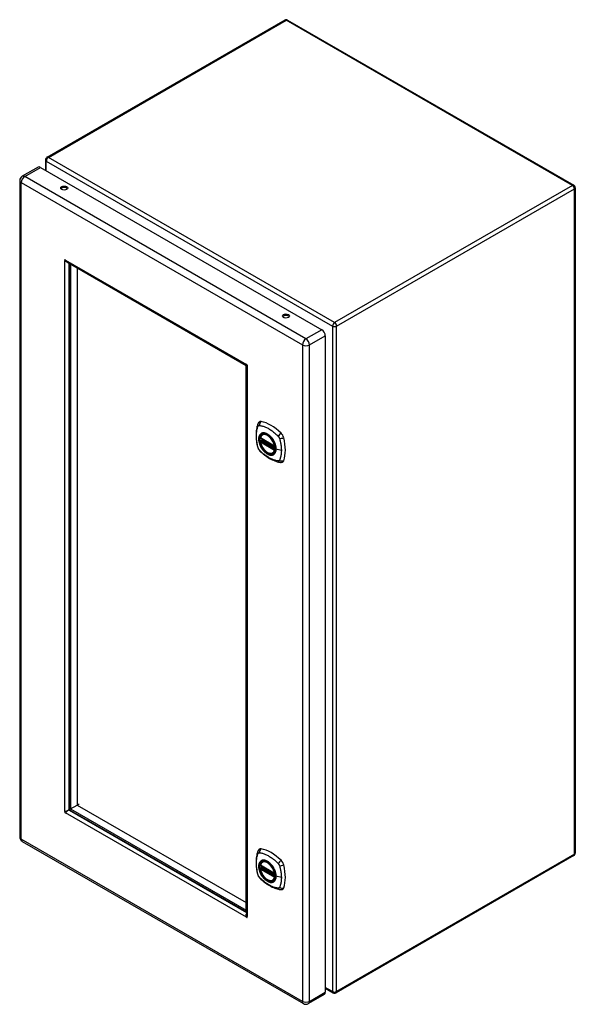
# Model space of a CAD drawing. Header units: inches. Extents: x 82.3 to 98.5, y 24.4 to 53.2.
import ezdxf

# ---------------------------------------------------------------- set-up
doc = ezdxf.new("R2010")
doc.units = ezdxf.units.IN
doc.header["$MEASUREMENT"] = 0
doc.layers.add('Visible Edges(ANSI)', color=7, linetype='Continuous', lineweight=25)
doc.layers.add('Visible Tangent Edges(ANSI)', color=7, linetype='Continuous', lineweight=25)

msp = doc.modelspace()

# ---------------------------------------------------------------- linework, layer by layer
at = {"layer": 'Visible Edges(ANSI)'}
for p, q in [((90.033, 53.203), (83.081, 49.189)), ((90.117, 53.203), (98.483, 48.373)), ((83.039, 49.117), (83.039, 48.812)), ((82.82, 48.903), (82.358, 48.636)), ((82.893, 48.896), (91.114, 44.149)), ((82.285, 48.509), (82.285, 29.313)), ((98.525, 48.3), (98.525, 28.841)), ((83.601, 46.168), (83.625, 46.183)), ((83.665, 46.131), (88.905, 43.106)), ((83.73, 46.093), (83.73, 30.152)), ((83.772, 46.062), (83.772, 30.135)), ((88.904, 43.099), (83.772, 46.062)), ((83.967, 45.95), (83.967, 30.247)), ((91.217, 43.971), (91.217, 24.774)), ((88.904, 27.172), (88.904, 43.099)), ((88.91, 43.098), (88.91, 27.045)), ((88.925, 43.125), (88.925, 43.123)), ((88.934, 43.107), (88.937, 43.106)), ((89.323, 40.979), (89.737, 40.74)), ((89.323, 40.883), (89.337, 40.891)), ((89.342, 40.903), (89.342, 40.905)), ((89.348, 40.917), (89.389, 40.941)), ((89.379, 41.083), (89.39, 41.089)), ((89.692, 40.541), (89.703, 40.547)), ((83.772, 30.135), (83.967, 30.247)), ((83.967, 30.247), (84.023, 30.279)), ((83.967, 30.247), (88.904, 27.397)), ((83.72, 30.115), (83.732, 30.137)), ((83.754, 30.099), (83.729, 30.099)), ((83.766, 30.09), (88.91, 27.12)), ((83.772, 30.135), (88.904, 27.172)), ((82.358, 29.186), (90.578, 24.44)), ((89.379, 28.588), (89.39, 28.594)), ((98.483, 28.769), (91.531, 24.755)), ((89.323, 28.484), (89.737, 28.245)), ((89.323, 28.388), (89.337, 28.396)), ((89.342, 28.408), (89.342, 28.411)), ((89.348, 28.422), (89.389, 28.446)), ((89.692, 28.046), (89.703, 28.052)), ((88.934, 26.985), (88.91, 26.971)), ((91.217, 24.888), (91.447, 24.755)), ((91.187, 24.707), (90.724, 24.44))]:
    msp.add_line(p, q, dxfattribs=at)
at = {"layer": 'Visible Edges(ANSI)', "flags": 128}
for points in [[(83.606, 46.163), (83.606, 46.163), (83.605, 46.163), (83.605, 46.163), (83.605, 46.163), (83.605, 46.164), (83.605, 46.164), (83.604, 46.164), (83.604, 46.164), (83.604, 46.165), (83.604, 46.165), (83.603, 46.165), (83.603, 46.166), (83.603, 46.166), (83.602, 46.166), (83.602, 46.167), (83.602, 46.167), (83.602, 46.167), (83.602, 46.167), (83.601, 46.168), (83.601, 46.168), (83.601, 46.168), (83.601, 46.168), (83.601, 46.168), (83.601, 46.168)], [(83.681, 46.122), (83.678, 46.123), (83.674, 46.124), (83.671, 46.125), (83.668, 46.126), (83.664, 46.127), (83.661, 46.128), (83.658, 46.13), (83.654, 46.131), (83.651, 46.132), (83.648, 46.134), (83.644, 46.135), (83.641, 46.137), (83.638, 46.139), (83.635, 46.141), (83.632, 46.143), (83.628, 46.145), (83.625, 46.147), (83.622, 46.149), (83.619, 46.151), (83.616, 46.153), (83.614, 46.155), (83.611, 46.158), (83.608, 46.16), (83.606, 46.163)], [(83.625, 46.183), (83.625, 46.182), (83.625, 46.182), (83.626, 46.182), (83.626, 46.182), (83.626, 46.182), (83.626, 46.181), (83.626, 46.181), (83.626, 46.181), (83.626, 46.18), (83.626, 46.18), (83.627, 46.18), (83.627, 46.179), (83.627, 46.179), (83.627, 46.178), (83.627, 46.178), (83.627, 46.178), (83.627, 46.177), (83.628, 46.177), (83.628, 46.177), (83.628, 46.177), (83.628, 46.176), (83.628, 46.176), (83.628, 46.176), (83.628, 46.176)], [(83.628, 46.176), (83.629, 46.173), (83.63, 46.171), (83.631, 46.169), (83.632, 46.166), (83.634, 46.164), (83.635, 46.162), (83.636, 46.16), (83.637, 46.158), (83.639, 46.156), (83.64, 46.154), (83.642, 46.152), (83.643, 46.15), (83.645, 46.148), (83.646, 46.146), (83.648, 46.144), (83.65, 46.143), (83.652, 46.141), (83.653, 46.139), (83.655, 46.138), (83.657, 46.137), (83.659, 46.135), (83.661, 46.134), (83.663, 46.133), (83.665, 46.131)], [(88.925, 43.123), (88.923, 43.12), (88.921, 43.117), (88.92, 43.114), (88.918, 43.112), (88.916, 43.11), (88.914, 43.109), (88.912, 43.108), (88.911, 43.107), (88.909, 43.106), (88.908, 43.105), (88.907, 43.105), (88.906, 43.106), (88.905, 43.106), (88.904, 43.107), (88.904, 43.108), (88.903, 43.109), (88.903, 43.111), (88.903, 43.112), (88.903, 43.114), (88.904, 43.117), (88.904, 43.119), (88.905, 43.122), (88.906, 43.125), (88.907, 43.128)], [(88.907, 43.128), (88.908, 43.128), (88.908, 43.128), (88.908, 43.128), (88.908, 43.128), (88.908, 43.128), (88.908, 43.129), (88.908, 43.129), (88.908, 43.129), (88.908, 43.129), (88.908, 43.129), (88.908, 43.13), (88.909, 43.13), (88.909, 43.13), (88.909, 43.13), (88.909, 43.13), (88.909, 43.131), (88.909, 43.131), (88.909, 43.131), (88.91, 43.131), (88.91, 43.131), (88.91, 43.131), (88.91, 43.131), (88.91, 43.131), (88.91, 43.131)], [(88.93, 43.089), (88.927, 43.089), (88.924, 43.09), (88.921, 43.09), (88.919, 43.091), (88.916, 43.092), (88.915, 43.092), (88.913, 43.093), (88.912, 43.094), (88.911, 43.095), (88.91, 43.096), (88.91, 43.097), (88.91, 43.098), (88.91, 43.099), (88.911, 43.1), (88.912, 43.101), (88.913, 43.102), (88.915, 43.103), (88.917, 43.104), (88.919, 43.105), (88.922, 43.105), (88.925, 43.106), (88.928, 43.106), (88.931, 43.107), (88.934, 43.107)], [(88.934, 43.089), (88.934, 43.089), (88.934, 43.089), (88.934, 43.089), (88.934, 43.089), (88.934, 43.089), (88.934, 43.089), (88.933, 43.089), (88.933, 43.089), (88.933, 43.089), (88.933, 43.089), (88.933, 43.089), (88.932, 43.089), (88.932, 43.089), (88.932, 43.089), (88.932, 43.089), (88.931, 43.089), (88.931, 43.089), (88.931, 43.089), (88.931, 43.089), (88.931, 43.089), (88.93, 43.089), (88.93, 43.089), (88.93, 43.089), (88.93, 43.089)], [(89.246, 41.392), (89.238, 41.371), (89.231, 41.351), (89.226, 41.332), (89.221, 41.314), (89.217, 41.295), (89.213, 41.276), (89.205, 41.236), (89.2, 41.195), (89.196, 41.154), (89.193, 41.111), (89.193, 41.068), (89.193, 41.025), (89.196, 40.981), (89.2, 40.936), (89.205, 40.892), (89.212, 40.846), (89.22, 40.801), (89.23, 40.755), (89.236, 40.732), (89.239, 40.72), (89.242, 40.706)], [(89.284, 41.448), (89.27, 41.435), (89.26, 41.421), (89.252, 41.406), (89.246, 41.392)], [(89.317, 40.992), (89.321, 41.007), (89.327, 41.021), (89.333, 41.034), (89.34, 41.046), (89.348, 41.057), (89.358, 41.067), (89.368, 41.075), (89.379, 41.083)], [(89.337, 40.891), (89.339, 40.893), (89.341, 40.896), (89.342, 40.9), (89.342, 40.903)], [(89.632, 41.003), (89.651, 40.98), (89.668, 40.957), (89.685, 40.932), (89.701, 40.907), (89.715, 40.881), (89.728, 40.854), (89.739, 40.827), (89.749, 40.799)], [(89.242, 40.706), (89.247, 40.693), (89.252, 40.68), (89.258, 40.667), (89.264, 40.655), (89.272, 40.643), (89.28, 40.632), (89.288, 40.621), (89.298, 40.61)], [(89.298, 40.61), (89.308, 40.6), (89.317, 40.591), (89.335, 40.574), (89.369, 40.544), (89.404, 40.514), (89.44, 40.485), (89.476, 40.458), (89.512, 40.433), (89.549, 40.409), (89.587, 40.386), (89.624, 40.365), (89.662, 40.346), (89.7, 40.329), (89.738, 40.314), (89.776, 40.3), (89.815, 40.288), (89.853, 40.278), (89.872, 40.274), (89.882, 40.272), (89.893, 40.27)], [(89.692, 40.541), (89.681, 40.535), (89.668, 40.53), (89.656, 40.527), (89.643, 40.525), (89.629, 40.525), (89.615, 40.526), (89.601, 40.528), (89.586, 40.531), (89.572, 40.536), (89.557, 40.542), (89.542, 40.549), (89.528, 40.557), (89.513, 40.566), (89.499, 40.576), (89.484, 40.587), (89.47, 40.599), (89.456, 40.612), (89.443, 40.626), (89.43, 40.641), (89.417, 40.656), (89.405, 40.672), (89.393, 40.689), (89.382, 40.706), (89.372, 40.724), (89.362, 40.741), (89.353, 40.76), (89.345, 40.778), (89.338, 40.797), (89.331, 40.815), (89.326, 40.834), (89.321, 40.853), (89.317, 40.871)], [(89.893, 40.27), (89.909, 40.268), (89.925, 40.268), (89.943, 40.27), (89.961, 40.275)], [(83.601, 30.064), (83.601, 30.064), (83.601, 30.064), (83.601, 30.064), (83.601, 30.064), (83.601, 30.064), (83.602, 30.064), (83.602, 30.064), (83.602, 30.064), (83.602, 30.064), (83.602, 30.064), (83.603, 30.064), (83.603, 30.064), (83.603, 30.065), (83.604, 30.065), (83.604, 30.065), (83.604, 30.065), (83.604, 30.065), (83.605, 30.065), (83.605, 30.065), (83.605, 30.065), (83.605, 30.065), (83.605, 30.065), (83.606, 30.065), (83.606, 30.065)], [(83.606, 30.065), (83.61, 30.065), (83.614, 30.065), (83.618, 30.065), (83.623, 30.066), (83.628, 30.067), (83.633, 30.068), (83.638, 30.069), (83.643, 30.07), (83.648, 30.071), (83.653, 30.073), (83.658, 30.075), (83.663, 30.077), (83.669, 30.079), (83.674, 30.081), (83.679, 30.084), (83.684, 30.087), (83.689, 30.09), (83.694, 30.093), (83.699, 30.096), (83.703, 30.1), (83.708, 30.103), (83.712, 30.107), (83.716, 30.111), (83.72, 30.115)], [(83.628, 30.026), (83.628, 30.026), (83.628, 30.025), (83.628, 30.025), (83.628, 30.025), (83.628, 30.025), (83.628, 30.025), (83.627, 30.025), (83.627, 30.024), (83.627, 30.024), (83.627, 30.024), (83.627, 30.024), (83.627, 30.023), (83.627, 30.023), (83.626, 30.023), (83.626, 30.023), (83.626, 30.023), (83.626, 30.022), (83.626, 30.022), (83.626, 30.022), (83.626, 30.022), (83.626, 30.022), (83.625, 30.022), (83.625, 30.022), (83.625, 30.022)], [(83.729, 30.099), (83.723, 30.098), (83.718, 30.096), (83.713, 30.095), (83.707, 30.093), (83.702, 30.09), (83.697, 30.088), (83.692, 30.085), (83.687, 30.082), (83.682, 30.079), (83.677, 30.076), (83.672, 30.073), (83.668, 30.07), (83.663, 30.066), (83.659, 30.062), (83.655, 30.059), (83.651, 30.055), (83.648, 30.051), (83.644, 30.048), (83.641, 30.044), (83.638, 30.04), (83.635, 30.036), (83.633, 30.033), (83.63, 30.029), (83.628, 30.026)], [(89.246, 28.897), (89.238, 28.876), (89.231, 28.856), (89.226, 28.838), (89.221, 28.819), (89.217, 28.8), (89.213, 28.781), (89.205, 28.741), (89.2, 28.7), (89.196, 28.659), (89.193, 28.617), (89.193, 28.574), (89.193, 28.53), (89.196, 28.486), (89.2, 28.442), (89.205, 28.397), (89.212, 28.351), (89.22, 28.306), (89.23, 28.26), (89.236, 28.237), (89.239, 28.225), (89.242, 28.212)], [(89.284, 28.953), (89.27, 28.94), (89.26, 28.926), (89.252, 28.911), (89.246, 28.897)], [(89.317, 28.497), (89.321, 28.512), (89.327, 28.526), (89.333, 28.539), (89.34, 28.551), (89.348, 28.562), (89.358, 28.572), (89.368, 28.58), (89.379, 28.588)], [(89.632, 28.508), (89.651, 28.485), (89.668, 28.462), (89.685, 28.437), (89.701, 28.412), (89.715, 28.386), (89.728, 28.359), (89.739, 28.332), (89.749, 28.304)], [(89.692, 28.046), (89.681, 28.04), (89.668, 28.035), (89.656, 28.032), (89.643, 28.03), (89.629, 28.03), (89.615, 28.031), (89.601, 28.033), (89.586, 28.036), (89.572, 28.041), (89.557, 28.047), (89.542, 28.054), (89.528, 28.062), (89.513, 28.071), (89.499, 28.081), (89.484, 28.092), (89.47, 28.104), (89.456, 28.117), (89.443, 28.131), (89.43, 28.146), (89.417, 28.161), (89.405, 28.177), (89.393, 28.194), (89.382, 28.211), (89.372, 28.229), (89.362, 28.247), (89.353, 28.265), (89.345, 28.283), (89.338, 28.302), (89.331, 28.321), (89.326, 28.339), (89.321, 28.358), (89.317, 28.376)], [(89.337, 28.396), (89.339, 28.398), (89.341, 28.402), (89.342, 28.405), (89.342, 28.408)], [(89.242, 28.212), (89.247, 28.198), (89.252, 28.185), (89.258, 28.172), (89.264, 28.16), (89.272, 28.148), (89.28, 28.137), (89.288, 28.126), (89.298, 28.115)], [(89.298, 28.115), (89.308, 28.105), (89.317, 28.096), (89.335, 28.08), (89.369, 28.049), (89.404, 28.019), (89.44, 27.991), (89.476, 27.963), (89.512, 27.938), (89.549, 27.914), (89.587, 27.891), (89.624, 27.871), (89.662, 27.851), (89.7, 27.834), (89.738, 27.819), (89.776, 27.805), (89.815, 27.793), (89.853, 27.783), (89.872, 27.779), (89.882, 27.777), (89.893, 27.775)], [(89.893, 27.775), (89.909, 27.774), (89.925, 27.774), (89.943, 27.776), (89.961, 27.78)], [(88.907, 26.978), (88.907, 26.981), (88.906, 26.985), (88.905, 26.988), (88.905, 26.992), (88.904, 26.995), (88.904, 26.999), (88.903, 27.003), (88.903, 27.006), (88.903, 27.01), (88.903, 27.014), (88.903, 27.017), (88.903, 27.021), (88.903, 27.025), (88.903, 27.028), (88.904, 27.032), (88.904, 27.036), (88.905, 27.039), (88.905, 27.043), (88.906, 27.046), (88.907, 27.05), (88.907, 27.053), (88.908, 27.057), (88.909, 27.06), (88.91, 27.063)], [(88.91, 26.971), (88.91, 26.971), (88.91, 26.971), (88.91, 26.971), (88.91, 26.971), (88.91, 26.972), (88.909, 26.972), (88.909, 26.972), (88.909, 26.972), (88.909, 26.973), (88.909, 26.973), (88.909, 26.973), (88.909, 26.974), (88.908, 26.974), (88.908, 26.975), (88.908, 26.975), (88.908, 26.975), (88.908, 26.976), (88.908, 26.976), (88.908, 26.976), (88.908, 26.977), (88.908, 26.977), (88.908, 26.977), (88.908, 26.977), (88.907, 26.978)], [(88.91, 27.045), (88.91, 27.042), (88.91, 27.04), (88.91, 27.038), (88.91, 27.035), (88.911, 27.033), (88.911, 27.03), (88.912, 27.028), (88.912, 27.026), (88.913, 27.023), (88.914, 27.021), (88.914, 27.019), (88.915, 27.017), (88.916, 27.014), (88.917, 27.012), (88.918, 27.01), (88.919, 27.008), (88.92, 27.005), (88.921, 27.003), (88.923, 27.001), (88.924, 26.999), (88.925, 26.997), (88.927, 26.995), (88.928, 26.993), (88.93, 26.991)], [(88.93, 26.991), (88.93, 26.99), (88.93, 26.99), (88.93, 26.99), (88.931, 26.99), (88.931, 26.99), (88.931, 26.989), (88.931, 26.989), (88.931, 26.989), (88.932, 26.989), (88.932, 26.988), (88.932, 26.988), (88.932, 26.988), (88.933, 26.987), (88.933, 26.987), (88.933, 26.987), (88.933, 26.986), (88.933, 26.986), (88.934, 26.986), (88.934, 26.986), (88.934, 26.985), (88.934, 26.985), (88.934, 26.985), (88.934, 26.985), (88.934, 26.985)]]:
    msp.add_lwpolyline(points, dxfattribs=at)
at = {"layer": 'Visible Edges(ANSI)'}
for centre, radius, start, end in [((90.075, 53.13), 0.084, 60, 120), ((83.123, 49.117), 0.084, 120, 180), ((82.431, 48.509), 0.146, 120, 180), ((98.441, 48.3), 0.084, 0, 60), ((89.329, 40.989), 0.0118, 166.5554, 240), ((89.354, 40.907), 0.0118, 120, 187.8283), ((89.329, 40.873), 0.0118, 120, 190.611), ((89.743, 40.75), 0.0118, 240, 282.6344), ((82.431, 29.313), 0.146, 180, 240), ((98.441, 28.841), 0.084, 300, 0), ((89.329, 28.494), 0.0118, 166.5554, 240), ((89.329, 28.378), 0.0118, 120, 190.611), ((89.354, 28.412), 0.0118, 120, 187.8283), ((89.743, 28.255), 0.0118, 240, 282.6344), ((91.489, 24.827), 0.084, 240, 300), ((90.651, 24.567), 0.146, 240, 300)]:
    msp.add_arc(centre, radius, start, end, dxfattribs=at)
for centre, major_axis, start_param, end_param in [((82.893, 48.776), (-0.073, 0.126), 5.497787, 6.283185), ((83.585, 48.249), (0.102, 0), 0.378178, 2.763414), ((83.615, 46.171), (-0.0125, 0.0217), 4.906679, 7.659691), ((90.068, 44.506), (0.102, 0), 0.378178, 2.763414), ((91.114, 44.03), (0.073, -0.126), 0.785398, 2.356194), ((88.92, 43.109), (-0.0125, 0.0217), 3.335883, 6.088895), ((89.382, 41.302), (-0.089, 0.153), 5.825423, 6.408181), ((89.633, 40.305), (-0.64, 1.108), 5.170151, 5.825423), ((89.529, 40.807), (0.157, -0.273), 2.363977, 7.060801), ((89.884, 41.013), (0.089, -0.153), 1.113034, 2.028558), ((89.146, 41.149), (-0.64, 1.108), 3.599355, 4.254627), ((89.884, 40.433), (0.089, -0.153), 6.158189, 6.740947), ((83.615, 30.044), (0.0125, -0.0217), 3.335883, 6.088895), ((83.653, 30.066), (0.0125, -0.0217), 4.282486, 5.142292), ((83.766, 30.131), (0.025, -0.0433), 3.926991, 5.497787), ((89.382, 28.808), (-0.089, 0.153), 5.825423, 6.408181), ((89.633, 27.811), (-0.64, 1.108), 5.170151, 5.825423), ((89.529, 28.313), (0.157, -0.273), 2.363977, 7.060801), ((89.884, 28.518), (0.089, -0.153), 1.113034, 2.028558), ((89.146, 28.654), (-0.64, 1.108), 3.599355, 4.254627), ((89.884, 27.939), (0.089, -0.153), 6.158189, 6.740947), ((88.92, 26.982), (0.0125, -0.0217), 4.906679, 7.659691), ((91.114, 24.834), (0.073, -0.126), 0, 0.785398)]:
    msp.add_ellipse(centre, major_axis=major_axis, ratio=0.57735, start_param=start_param, end_param=end_param, dxfattribs=at)
for centre, major_axis in [((83.585, 48.292), (0.102, 0)), ((90.068, 44.549), (0.102, 0)), ((89.525, 40.805), (-0.16, 0.277)), ((89.525, 28.311), (-0.16, 0.277))]:
    msp.add_ellipse(centre, major_axis=major_axis, ratio=0.57735, dxfattribs=at)
at = {"layer": 'Visible Tangent Edges(ANSI)'}
for p, q in [((83.123, 49.185), (90.075, 53.199)), ((98.441, 48.369), (90.075, 53.199)), ((83.063, 49.082), (91.43, 44.252)), ((83.063, 48.797), (83.063, 49.082)), ((91.489, 44.355), (83.123, 49.185)), ((82.431, 48.629), (82.893, 48.896)), ((82.327, 48.45), (90.548, 43.704)), ((82.327, 29.253), (82.327, 48.45)), ((90.651, 43.882), (82.431, 48.629)), ((98.441, 48.369), (91.489, 44.355)), ((91.549, 44.252), (98.501, 48.266)), ((98.501, 28.807), (98.501, 48.266)), ((83.601, 30.064), (83.601, 46.168)), ((83.627, 46.178), (83.606, 46.163)), ((83.625, 46.183), (88.91, 43.131)), ((83.72, 46.1), (83.72, 30.115)), ((90.013, 44.5), (89.983, 44.517)), ((91.114, 44.149), (90.651, 43.882)), ((91.43, 44.252), (91.43, 24.793)), ((91.549, 24.793), (91.549, 44.252)), ((90.755, 43.704), (91.217, 43.971)), ((90.548, 43.704), (90.548, 24.507)), ((90.755, 24.507), (90.755, 43.704)), ((88.913, 43.132), (88.907, 43.128)), ((88.936, 43.092), (88.93, 43.089)), ((88.934, 43.089), (88.934, 26.985)), ((89.734, 40.745), (89.32, 40.984)), ((89.329, 40.883), (89.34, 40.889)), ((89.34, 40.889), (89.75, 40.653)), ((89.751, 40.67), (89.348, 40.902)), ((89.354, 40.917), (89.392, 40.939)), ((89.751, 40.687), (89.354, 40.917)), ((89.32, 40.868), (89.734, 40.629)), ((89.743, 40.644), (89.329, 40.883)), ((89.75, 40.648), (89.743, 40.644)), ((89.933, 40.619), (89.776, 40.659)), ((88.91, 26.971), (83.625, 30.022)), ((83.729, 30.099), (88.91, 27.108)), ((83.732, 30.137), (83.732, 30.137)), ((90.548, 24.507), (82.327, 29.253)), ((98.501, 28.807), (91.549, 24.793)), ((89.734, 28.25), (89.32, 28.489)), ((89.32, 28.373), (89.734, 28.134)), ((89.329, 28.388), (89.34, 28.394)), ((89.743, 28.149), (89.329, 28.388)), ((89.34, 28.394), (89.75, 28.158)), ((89.751, 28.175), (89.348, 28.407)), ((89.354, 28.422), (89.392, 28.444)), ((89.751, 28.192), (89.354, 28.422)), ((89.75, 28.153), (89.743, 28.149)), ((89.933, 28.125), (89.776, 28.164)), ((88.931, 26.989), (88.907, 26.978)), ((90.755, 24.507), (91.217, 24.774)), ((91.43, 24.793), (91.217, 24.916))]:
    msp.add_line(p, q, dxfattribs=at)
at = {"layer": 'Visible Tangent Edges(ANSI)', "flags": 128}
for points in [[(89.256, 40.692), (89.246, 40.725), (89.239, 40.755), (89.232, 40.784), (89.226, 40.814), (89.221, 40.843), (89.216, 40.872), (89.212, 40.901), (89.209, 40.93), (89.206, 40.958), (89.204, 40.986), (89.203, 41.014), (89.203, 41.041), (89.203, 41.068), (89.204, 41.094), (89.206, 41.12), (89.209, 41.145), (89.212, 41.169), (89.216, 41.193), (89.221, 41.217), (89.226, 41.24), (89.232, 41.262), (89.239, 41.284), (89.246, 41.305), (89.256, 41.326)], [(89.256, 41.326), (89.257, 41.328), (89.258, 41.33), (89.259, 41.331), (89.26, 41.333), (89.261, 41.334), (89.262, 41.336), (89.264, 41.337), (89.265, 41.338), (89.266, 41.34), (89.268, 41.341), (89.269, 41.342), (89.271, 41.343), (89.272, 41.343), (89.274, 41.344), (89.276, 41.345), (89.277, 41.345), (89.279, 41.346), (89.281, 41.346), (89.283, 41.347), (89.284, 41.347), (89.286, 41.347), (89.288, 41.347), (89.29, 41.347), (89.292, 41.347)], [(89.292, 41.347), (89.316, 41.345), (89.338, 41.341), (89.36, 41.336), (89.383, 41.33), (89.405, 41.324), (89.428, 41.316), (89.451, 41.308), (89.474, 41.299), (89.498, 41.288), (89.521, 41.277), (89.544, 41.265), (89.568, 41.252), (89.591, 41.238), (89.614, 41.223), (89.638, 41.208), (89.661, 41.191), (89.684, 41.174), (89.706, 41.156), (89.729, 41.137), (89.752, 41.117), (89.774, 41.097), (89.796, 41.077), (89.818, 41.055), (89.842, 41.03)], [(89.33, 41.103), (89.321, 41.095), (89.312, 41.086), (89.305, 41.076), (89.298, 41.065), (89.292, 41.053), (89.287, 41.041), (89.282, 41.027), (89.278, 41.013), (89.275, 40.999), (89.273, 40.983), (89.272, 40.967), (89.272, 40.95), (89.272, 40.933), (89.273, 40.916), (89.275, 40.898), (89.278, 40.88), (89.282, 40.862), (89.287, 40.843), (89.292, 40.824), (89.298, 40.805), (89.305, 40.787), (89.312, 40.768), (89.321, 40.749), (89.33, 40.731)], [(89.773, 40.661), (89.768, 40.603), (89.751, 40.554), (89.723, 40.517), (89.687, 40.493), (89.643, 40.484), (89.594, 40.489), (89.541, 40.509), (89.487, 40.542), (89.436, 40.588), (89.388, 40.643), (89.347, 40.706), (89.314, 40.773), (89.29, 40.842), (89.278, 40.909), (89.276, 40.972), (89.286, 41.027), (89.307, 41.071), (89.338, 41.104), (89.378, 41.122), (89.424, 41.126), (89.475, 41.116), (89.528, 41.09), (89.581, 41.052), (89.632, 41.003)], [(89.363, 41.122), (89.361, 41.121), (89.36, 41.121), (89.358, 41.12), (89.357, 41.119), (89.355, 41.119), (89.354, 41.118), (89.353, 41.117), (89.351, 41.117), (89.35, 41.116), (89.348, 41.115), (89.347, 41.114), (89.345, 41.114), (89.344, 41.113), (89.343, 41.112), (89.341, 41.111), (89.34, 41.11), (89.339, 41.109), (89.337, 41.108), (89.336, 41.108), (89.335, 41.107), (89.333, 41.106), (89.332, 41.105), (89.331, 41.104), (89.33, 41.103)], [(89.337, 40.891), (89.337, 40.891), (89.337, 40.891), (89.337, 40.891), (89.337, 40.891), (89.337, 40.891), (89.337, 40.891), (89.337, 40.891), (89.337, 40.891), (89.337, 40.891), (89.337, 40.891), (89.337, 40.891), (89.337, 40.891), (89.337, 40.891), (89.337, 40.891), (89.337, 40.891), (89.336, 40.891), (89.336, 40.891), (89.336, 40.891), (89.336, 40.891), (89.336, 40.891), (89.336, 40.891), (89.336, 40.891), (89.336, 40.891), (89.336, 40.891)], [(89.336, 40.891), (89.336, 40.891), (89.336, 40.891), (89.336, 40.891), (89.336, 40.891), (89.336, 40.891), (89.336, 40.891), (89.336, 40.891), (89.336, 40.891), (89.337, 40.891), (89.337, 40.891), (89.337, 40.891), (89.337, 40.891), (89.337, 40.891), (89.337, 40.891), (89.337, 40.891), (89.337, 40.89), (89.337, 40.89), (89.337, 40.89), (89.338, 40.89), (89.338, 40.89), (89.338, 40.89), (89.338, 40.89), (89.338, 40.89), (89.339, 40.89)], [(89.339, 40.89), (89.339, 40.89), (89.339, 40.89), (89.339, 40.89), (89.339, 40.89), (89.339, 40.89), (89.339, 40.89), (89.339, 40.89), (89.339, 40.89), (89.339, 40.89), (89.339, 40.89), (89.339, 40.89), (89.339, 40.89), (89.339, 40.89), (89.339, 40.89), (89.339, 40.89), (89.34, 40.89), (89.34, 40.89), (89.34, 40.89), (89.34, 40.889), (89.34, 40.889), (89.34, 40.889), (89.34, 40.889), (89.34, 40.889), (89.34, 40.889)], [(89.342, 40.904), (89.342, 40.904), (89.342, 40.904), (89.342, 40.904), (89.342, 40.904), (89.342, 40.904), (89.342, 40.904), (89.342, 40.904), (89.342, 40.904), (89.342, 40.904), (89.342, 40.904), (89.342, 40.904), (89.342, 40.904), (89.342, 40.904), (89.342, 40.904), (89.342, 40.904), (89.342, 40.903), (89.342, 40.903), (89.342, 40.903), (89.342, 40.903), (89.342, 40.903), (89.342, 40.903), (89.342, 40.903), (89.342, 40.903), (89.342, 40.903)], [(89.345, 40.904), (89.345, 40.904), (89.345, 40.904), (89.345, 40.904), (89.345, 40.904), (89.344, 40.904), (89.344, 40.904), (89.344, 40.904), (89.344, 40.904), (89.344, 40.904), (89.344, 40.904), (89.344, 40.904), (89.343, 40.904), (89.343, 40.904), (89.343, 40.904), (89.343, 40.904), (89.343, 40.904), (89.343, 40.904), (89.343, 40.904), (89.343, 40.904), (89.343, 40.904), (89.342, 40.904), (89.342, 40.904), (89.342, 40.904), (89.342, 40.904)], [(89.348, 40.902), (89.348, 40.902), (89.348, 40.902), (89.348, 40.902), (89.348, 40.902), (89.348, 40.903), (89.348, 40.903), (89.347, 40.903), (89.347, 40.903), (89.347, 40.903), (89.347, 40.903), (89.347, 40.903), (89.347, 40.903), (89.347, 40.903), (89.347, 40.903), (89.346, 40.903), (89.346, 40.903), (89.346, 40.903), (89.346, 40.903), (89.346, 40.903), (89.346, 40.903), (89.346, 40.904), (89.346, 40.904), (89.345, 40.904), (89.345, 40.904)], [(89.685, 40.936), (89.673, 40.953), (89.661, 40.969), (89.649, 40.985), (89.636, 41.001), (89.623, 41.015), (89.609, 41.03), (89.596, 41.043), (89.582, 41.055), (89.568, 41.067), (89.553, 41.078), (89.539, 41.087), (89.524, 41.096), (89.509, 41.104), (89.495, 41.111), (89.48, 41.117), (89.466, 41.122), (89.452, 41.126), (89.438, 41.128), (89.425, 41.13), (89.411, 41.13), (89.399, 41.13), (89.386, 41.128), (89.374, 41.126), (89.363, 41.122)], [(89.718, 40.878), (89.717, 40.881), (89.715, 40.883), (89.714, 40.886), (89.713, 40.888), (89.712, 40.891), (89.71, 40.893), (89.709, 40.896), (89.708, 40.898), (89.706, 40.9), (89.705, 40.903), (89.703, 40.905), (89.702, 40.908), (89.701, 40.91), (89.699, 40.912), (89.698, 40.915), (89.696, 40.917), (89.695, 40.92), (89.694, 40.922), (89.692, 40.924), (89.691, 40.927), (89.689, 40.929), (89.688, 40.931), (89.686, 40.934), (89.685, 40.936)], [(89.842, 41.03), (89.843, 41.029), (89.844, 41.028), (89.845, 41.027), (89.846, 41.026), (89.847, 41.025), (89.847, 41.023), (89.848, 41.022), (89.849, 41.021), (89.85, 41.02), (89.851, 41.019), (89.852, 41.017), (89.853, 41.016), (89.854, 41.015), (89.855, 41.014), (89.856, 41.012), (89.857, 41.011), (89.857, 41.01), (89.858, 41.009), (89.859, 41.007), (89.86, 41.006), (89.861, 41.005), (89.862, 41.003), (89.862, 41.002), (89.863, 41.001)], [(89.863, 41.001), (89.864, 40.999), (89.865, 40.998), (89.865, 40.997), (89.866, 40.995), (89.867, 40.994), (89.867, 40.993), (89.868, 40.991), (89.869, 40.99), (89.87, 40.988), (89.87, 40.987), (89.871, 40.986), (89.871, 40.984), (89.872, 40.983), (89.873, 40.981), (89.873, 40.98), (89.874, 40.979), (89.874, 40.977), (89.875, 40.976), (89.875, 40.974), (89.876, 40.973), (89.876, 40.972), (89.877, 40.97), (89.877, 40.969), (89.878, 40.967)], [(89.878, 40.967), (89.884, 40.949), (89.888, 40.934), (89.892, 40.92), (89.895, 40.905), (89.899, 40.89), (89.902, 40.875), (89.905, 40.861), (89.909, 40.846), (89.911, 40.831), (89.914, 40.817), (89.917, 40.802), (89.919, 40.788), (89.921, 40.773), (89.923, 40.759), (89.925, 40.744), (89.927, 40.73), (89.928, 40.716), (89.93, 40.702), (89.931, 40.688), (89.932, 40.674), (89.932, 40.66), (89.933, 40.647), (89.933, 40.633), (89.933, 40.619)], [(89.292, 40.629), (89.29, 40.631), (89.288, 40.634), (89.286, 40.636), (89.284, 40.638), (89.283, 40.641), (89.281, 40.643), (89.279, 40.646), (89.277, 40.648), (89.276, 40.651), (89.274, 40.653), (89.272, 40.656), (89.271, 40.659), (89.269, 40.661), (89.268, 40.664), (89.266, 40.667), (89.265, 40.67), (89.264, 40.672), (89.262, 40.675), (89.261, 40.678), (89.26, 40.681), (89.259, 40.683), (89.258, 40.686), (89.257, 40.689), (89.256, 40.692)], [(89.842, 40.312), (89.818, 40.314), (89.796, 40.318), (89.774, 40.323), (89.752, 40.329), (89.729, 40.336), (89.706, 40.344), (89.684, 40.352), (89.661, 40.362), (89.638, 40.372), (89.614, 40.383), (89.591, 40.395), (89.568, 40.409), (89.544, 40.422), (89.521, 40.437), (89.498, 40.453), (89.474, 40.469), (89.451, 40.486), (89.428, 40.504), (89.405, 40.523), (89.383, 40.542), (89.36, 40.562), (89.338, 40.583), (89.316, 40.604), (89.292, 40.629)], [(89.33, 40.731), (89.331, 40.729), (89.332, 40.726), (89.333, 40.724), (89.335, 40.721), (89.336, 40.719), (89.337, 40.716), (89.339, 40.714), (89.34, 40.711), (89.341, 40.709), (89.343, 40.707), (89.344, 40.704), (89.345, 40.702), (89.347, 40.699), (89.348, 40.697), (89.35, 40.695), (89.351, 40.692), (89.353, 40.69), (89.354, 40.687), (89.355, 40.685), (89.357, 40.683), (89.358, 40.68), (89.36, 40.678), (89.361, 40.676), (89.363, 40.673)], [(89.363, 40.673), (89.374, 40.657), (89.386, 40.64), (89.399, 40.624), (89.412, 40.609), (89.425, 40.594), (89.438, 40.58), (89.452, 40.567), (89.466, 40.555), (89.481, 40.543), (89.495, 40.532), (89.509, 40.522), (89.524, 40.514), (89.539, 40.506), (89.553, 40.499), (89.568, 40.493), (89.582, 40.488), (89.596, 40.484), (89.61, 40.481), (89.623, 40.48), (89.636, 40.479), (89.649, 40.48), (89.661, 40.481), (89.673, 40.484), (89.685, 40.488)], [(89.776, 40.659), (89.776, 40.668), (89.776, 40.676), (89.775, 40.685), (89.775, 40.694), (89.774, 40.703), (89.773, 40.712), (89.771, 40.721), (89.77, 40.73), (89.768, 40.739), (89.766, 40.748), (89.764, 40.757), (89.761, 40.767), (89.759, 40.776), (89.756, 40.785), (89.753, 40.795), (89.75, 40.804), (89.746, 40.813), (89.743, 40.823), (89.739, 40.832), (89.735, 40.842), (89.731, 40.851), (89.727, 40.86), (89.723, 40.869), (89.718, 40.878)], [(89.718, 40.507), (89.723, 40.511), (89.727, 40.515), (89.731, 40.519), (89.735, 40.524), (89.739, 40.529), (89.743, 40.534), (89.746, 40.539), (89.75, 40.545), (89.753, 40.551), (89.756, 40.556), (89.759, 40.563), (89.761, 40.569), (89.764, 40.576), (89.766, 40.582), (89.768, 40.589), (89.77, 40.596), (89.771, 40.604), (89.773, 40.611), (89.774, 40.619), (89.775, 40.627), (89.775, 40.635), (89.776, 40.643), (89.776, 40.651), (89.776, 40.659)], [(89.749, 40.799), (89.751, 40.793), (89.753, 40.787), (89.755, 40.781), (89.757, 40.775), (89.758, 40.77), (89.76, 40.764), (89.761, 40.758), (89.763, 40.752), (89.764, 40.746), (89.765, 40.74), (89.766, 40.734), (89.767, 40.729), (89.768, 40.723), (89.769, 40.717), (89.77, 40.711), (89.771, 40.706), (89.771, 40.7), (89.772, 40.694), (89.772, 40.689), (89.773, 40.683), (89.773, 40.678), (89.773, 40.672), (89.773, 40.667), (89.773, 40.661)], [(89.933, 40.619), (89.933, 40.606), (89.933, 40.593), (89.932, 40.579), (89.932, 40.566), (89.931, 40.553), (89.93, 40.54), (89.928, 40.528), (89.927, 40.515), (89.925, 40.503), (89.923, 40.49), (89.921, 40.478), (89.919, 40.466), (89.917, 40.454), (89.914, 40.443), (89.911, 40.431), (89.909, 40.42), (89.905, 40.409), (89.902, 40.397), (89.899, 40.386), (89.895, 40.376), (89.892, 40.365), (89.888, 40.355), (89.884, 40.344), (89.878, 40.333)], [(89.685, 40.488), (89.686, 40.488), (89.688, 40.489), (89.689, 40.489), (89.691, 40.49), (89.692, 40.491), (89.694, 40.491), (89.695, 40.492), (89.696, 40.493), (89.698, 40.494), (89.699, 40.494), (89.701, 40.495), (89.702, 40.496), (89.703, 40.497), (89.705, 40.498), (89.706, 40.498), (89.708, 40.499), (89.709, 40.5), (89.71, 40.501), (89.712, 40.502), (89.713, 40.503), (89.714, 40.504), (89.715, 40.505), (89.717, 40.506), (89.718, 40.507)], [(89.878, 40.333), (89.877, 40.331), (89.876, 40.329), (89.875, 40.328), (89.874, 40.326), (89.873, 40.325), (89.871, 40.324), (89.87, 40.322), (89.869, 40.321), (89.868, 40.32), (89.866, 40.319), (89.865, 40.318), (89.863, 40.317), (89.862, 40.316), (89.86, 40.315), (89.858, 40.315), (89.857, 40.314), (89.855, 40.313), (89.853, 40.313), (89.851, 40.312), (89.849, 40.312), (89.848, 40.312), (89.846, 40.312), (89.844, 40.312), (89.842, 40.312)], [(89.256, 28.197), (89.246, 28.23), (89.239, 28.26), (89.232, 28.289), (89.226, 28.319), (89.221, 28.348), (89.216, 28.377), (89.212, 28.406), (89.209, 28.435), (89.206, 28.463), (89.204, 28.491), (89.203, 28.519), (89.203, 28.546), (89.203, 28.573), (89.204, 28.599), (89.206, 28.625), (89.209, 28.65), (89.212, 28.675), (89.216, 28.699), (89.221, 28.722), (89.226, 28.745), (89.232, 28.767), (89.239, 28.789), (89.246, 28.81), (89.256, 28.832)], [(89.256, 28.832), (89.257, 28.833), (89.258, 28.835), (89.259, 28.837), (89.26, 28.838), (89.261, 28.84), (89.262, 28.841), (89.264, 28.842), (89.265, 28.844), (89.266, 28.845), (89.268, 28.846), (89.269, 28.847), (89.271, 28.848), (89.272, 28.849), (89.274, 28.849), (89.276, 28.85), (89.277, 28.851), (89.279, 28.851), (89.281, 28.852), (89.283, 28.852), (89.284, 28.852), (89.286, 28.852), (89.288, 28.853), (89.29, 28.853), (89.292, 28.853)], [(89.292, 28.853), (89.316, 28.85), (89.338, 28.846), (89.36, 28.841), (89.383, 28.836), (89.405, 28.829), (89.428, 28.821), (89.451, 28.813), (89.474, 28.804), (89.498, 28.794), (89.521, 28.782), (89.544, 28.77), (89.568, 28.757), (89.591, 28.743), (89.614, 28.728), (89.638, 28.713), (89.661, 28.696), (89.684, 28.679), (89.706, 28.661), (89.729, 28.642), (89.752, 28.623), (89.774, 28.602), (89.796, 28.582), (89.818, 28.56), (89.842, 28.535)], [(89.33, 28.608), (89.321, 28.6), (89.312, 28.591), (89.305, 28.581), (89.298, 28.57), (89.292, 28.558), (89.287, 28.546), (89.282, 28.532), (89.278, 28.518), (89.275, 28.504), (89.273, 28.488), (89.272, 28.472), (89.272, 28.456), (89.272, 28.439), (89.273, 28.421), (89.275, 28.403), (89.278, 28.385), (89.282, 28.367), (89.287, 28.348), (89.292, 28.329), (89.298, 28.31), (89.305, 28.292), (89.312, 28.273), (89.321, 28.255), (89.33, 28.236)], [(89.773, 28.167), (89.768, 28.108), (89.751, 28.06), (89.723, 28.022), (89.687, 27.998), (89.643, 27.989), (89.594, 27.994), (89.541, 28.014), (89.487, 28.047), (89.436, 28.093), (89.388, 28.148), (89.347, 28.211), (89.314, 28.278), (89.29, 28.347), (89.278, 28.415), (89.276, 28.477), (89.286, 28.532), (89.307, 28.577), (89.338, 28.609), (89.378, 28.627), (89.424, 28.631), (89.475, 28.621), (89.528, 28.596), (89.581, 28.557), (89.632, 28.508)], [(89.363, 28.627), (89.361, 28.626), (89.36, 28.626), (89.358, 28.625), (89.357, 28.625), (89.355, 28.624), (89.354, 28.623), (89.353, 28.623), (89.351, 28.622), (89.35, 28.621), (89.348, 28.62), (89.347, 28.62), (89.345, 28.619), (89.344, 28.618), (89.343, 28.617), (89.341, 28.616), (89.34, 28.615), (89.339, 28.614), (89.337, 28.614), (89.336, 28.613), (89.335, 28.612), (89.333, 28.611), (89.332, 28.61), (89.331, 28.609), (89.33, 28.608)], [(89.685, 28.441), (89.673, 28.458), (89.661, 28.475), (89.649, 28.491), (89.636, 28.506), (89.623, 28.521), (89.609, 28.535), (89.596, 28.548), (89.582, 28.56), (89.568, 28.572), (89.553, 28.583), (89.539, 28.593), (89.524, 28.601), (89.509, 28.609), (89.495, 28.616), (89.48, 28.622), (89.466, 28.627), (89.452, 28.631), (89.438, 28.633), (89.425, 28.635), (89.411, 28.636), (89.399, 28.635), (89.386, 28.633), (89.374, 28.631), (89.363, 28.627)], [(89.842, 28.535), (89.843, 28.534), (89.844, 28.533), (89.845, 28.532), (89.846, 28.531), (89.847, 28.53), (89.847, 28.529), (89.848, 28.527), (89.849, 28.526), (89.85, 28.525), (89.851, 28.524), (89.852, 28.523), (89.853, 28.521), (89.854, 28.52), (89.855, 28.519), (89.856, 28.518), (89.857, 28.516), (89.857, 28.515), (89.858, 28.514), (89.859, 28.512), (89.86, 28.511), (89.861, 28.51), (89.862, 28.508), (89.862, 28.507), (89.863, 28.506)], [(89.33, 28.236), (89.331, 28.234), (89.332, 28.231), (89.333, 28.229), (89.335, 28.226), (89.336, 28.224), (89.337, 28.221), (89.339, 28.219), (89.34, 28.217), (89.341, 28.214), (89.343, 28.212), (89.344, 28.209), (89.345, 28.207), (89.347, 28.205), (89.348, 28.202), (89.35, 28.2), (89.351, 28.197), (89.353, 28.195), (89.354, 28.193), (89.355, 28.19), (89.357, 28.188), (89.358, 28.186), (89.36, 28.183), (89.361, 28.181), (89.363, 28.179)], [(89.337, 28.396), (89.337, 28.396), (89.337, 28.396), (89.337, 28.396), (89.337, 28.396), (89.337, 28.396), (89.337, 28.396), (89.337, 28.396), (89.337, 28.396), (89.337, 28.396), (89.337, 28.396), (89.337, 28.396), (89.337, 28.396), (89.337, 28.396), (89.337, 28.396), (89.337, 28.396), (89.336, 28.396), (89.336, 28.396), (89.336, 28.396), (89.336, 28.396), (89.336, 28.396), (89.336, 28.396), (89.336, 28.396), (89.336, 28.396), (89.336, 28.396)], [(89.336, 28.396), (89.336, 28.396), (89.336, 28.396), (89.336, 28.396), (89.336, 28.396), (89.336, 28.396), (89.336, 28.396), (89.336, 28.396), (89.336, 28.396), (89.337, 28.396), (89.337, 28.396), (89.337, 28.396), (89.337, 28.396), (89.337, 28.396), (89.337, 28.396), (89.337, 28.396), (89.337, 28.396), (89.337, 28.396), (89.337, 28.395), (89.338, 28.395), (89.338, 28.395), (89.338, 28.395), (89.338, 28.395), (89.338, 28.395), (89.339, 28.395)], [(89.339, 28.395), (89.339, 28.395), (89.339, 28.395), (89.339, 28.395), (89.339, 28.395), (89.339, 28.395), (89.339, 28.395), (89.339, 28.395), (89.339, 28.395), (89.339, 28.395), (89.339, 28.395), (89.339, 28.395), (89.339, 28.395), (89.339, 28.395), (89.339, 28.395), (89.339, 28.395), (89.34, 28.395), (89.34, 28.395), (89.34, 28.395), (89.34, 28.395), (89.34, 28.395), (89.34, 28.395), (89.34, 28.395), (89.34, 28.394), (89.34, 28.394)], [(89.342, 28.409), (89.342, 28.409), (89.342, 28.409), (89.342, 28.409), (89.342, 28.409), (89.342, 28.409), (89.342, 28.409), (89.342, 28.409), (89.342, 28.409), (89.342, 28.409), (89.342, 28.409), (89.342, 28.409), (89.342, 28.409), (89.342, 28.409), (89.342, 28.409), (89.342, 28.409), (89.342, 28.409), (89.342, 28.409), (89.342, 28.408), (89.342, 28.408), (89.342, 28.408), (89.342, 28.408), (89.342, 28.408), (89.342, 28.408), (89.342, 28.408)], [(89.345, 28.409), (89.345, 28.409), (89.345, 28.409), (89.345, 28.409), (89.345, 28.409), (89.344, 28.409), (89.344, 28.409), (89.344, 28.409), (89.344, 28.409), (89.344, 28.409), (89.344, 28.409), (89.344, 28.409), (89.343, 28.409), (89.343, 28.409), (89.343, 28.409), (89.343, 28.409), (89.343, 28.409), (89.343, 28.409), (89.343, 28.409), (89.343, 28.409), (89.343, 28.409), (89.342, 28.409), (89.342, 28.409), (89.342, 28.409), (89.342, 28.409)], [(89.348, 28.407), (89.348, 28.407), (89.348, 28.407), (89.348, 28.408), (89.348, 28.408), (89.348, 28.408), (89.348, 28.408), (89.347, 28.408), (89.347, 28.408), (89.347, 28.408), (89.347, 28.408), (89.347, 28.408), (89.347, 28.408), (89.347, 28.408), (89.347, 28.408), (89.346, 28.408), (89.346, 28.408), (89.346, 28.408), (89.346, 28.408), (89.346, 28.409), (89.346, 28.409), (89.346, 28.409), (89.346, 28.409), (89.345, 28.409), (89.345, 28.409)], [(89.718, 28.384), (89.717, 28.386), (89.715, 28.389), (89.714, 28.391), (89.713, 28.393), (89.712, 28.396), (89.71, 28.398), (89.709, 28.401), (89.708, 28.403), (89.706, 28.406), (89.705, 28.408), (89.703, 28.41), (89.702, 28.413), (89.701, 28.415), (89.699, 28.418), (89.698, 28.42), (89.696, 28.422), (89.695, 28.425), (89.694, 28.427), (89.692, 28.43), (89.691, 28.432), (89.689, 28.434), (89.688, 28.437), (89.686, 28.439), (89.685, 28.441)], [(89.776, 28.164), (89.776, 28.173), (89.776, 28.181), (89.775, 28.19), (89.775, 28.199), (89.774, 28.208), (89.773, 28.217), (89.771, 28.226), (89.77, 28.235), (89.768, 28.244), (89.766, 28.253), (89.764, 28.263), (89.761, 28.272), (89.759, 28.281), (89.756, 28.29), (89.753, 28.3), (89.75, 28.309), (89.746, 28.319), (89.743, 28.328), (89.739, 28.337), (89.735, 28.347), (89.731, 28.356), (89.727, 28.365), (89.723, 28.374), (89.718, 28.384)], [(89.749, 28.304), (89.751, 28.298), (89.753, 28.293), (89.755, 28.287), (89.757, 28.281), (89.758, 28.275), (89.76, 28.269), (89.761, 28.263), (89.763, 28.257), (89.764, 28.251), (89.765, 28.245), (89.766, 28.239), (89.767, 28.234), (89.768, 28.228), (89.769, 28.222), (89.77, 28.216), (89.771, 28.211), (89.771, 28.205), (89.772, 28.199), (89.772, 28.194), (89.773, 28.188), (89.773, 28.183), (89.773, 28.177), (89.773, 28.172), (89.773, 28.167)], [(89.863, 28.506), (89.864, 28.504), (89.865, 28.503), (89.865, 28.502), (89.866, 28.5), (89.867, 28.499), (89.867, 28.498), (89.868, 28.496), (89.869, 28.495), (89.87, 28.494), (89.87, 28.492), (89.871, 28.491), (89.871, 28.489), (89.872, 28.488), (89.873, 28.487), (89.873, 28.485), (89.874, 28.484), (89.874, 28.482), (89.875, 28.481), (89.875, 28.48), (89.876, 28.478), (89.876, 28.477), (89.877, 28.475), (89.877, 28.474), (89.878, 28.472)], [(89.878, 28.472), (89.884, 28.454), (89.888, 28.44), (89.892, 28.425), (89.895, 28.41), (89.899, 28.395), (89.902, 28.38), (89.905, 28.366), (89.909, 28.351), (89.911, 28.336), (89.914, 28.322), (89.917, 28.307), (89.919, 28.293), (89.921, 28.278), (89.923, 28.264), (89.925, 28.25), (89.927, 28.235), (89.928, 28.221), (89.93, 28.207), (89.931, 28.193), (89.932, 28.179), (89.932, 28.165), (89.933, 28.152), (89.933, 28.138), (89.933, 28.125)], [(89.292, 28.134), (89.29, 28.136), (89.288, 28.139), (89.286, 28.141), (89.284, 28.143), (89.283, 28.146), (89.281, 28.148), (89.279, 28.151), (89.277, 28.153), (89.276, 28.156), (89.274, 28.159), (89.272, 28.161), (89.271, 28.164), (89.269, 28.166), (89.268, 28.169), (89.266, 28.172), (89.265, 28.175), (89.264, 28.177), (89.262, 28.18), (89.261, 28.183), (89.26, 28.186), (89.259, 28.189), (89.258, 28.191), (89.257, 28.194), (89.256, 28.197)], [(89.842, 27.817), (89.818, 27.819), (89.796, 27.824), (89.774, 27.829), (89.752, 27.834), (89.729, 27.841), (89.706, 27.849), (89.684, 27.857), (89.661, 27.867), (89.638, 27.877), (89.614, 27.888), (89.591, 27.901), (89.568, 27.914), (89.544, 27.928), (89.521, 27.942), (89.498, 27.958), (89.474, 27.974), (89.451, 27.992), (89.428, 28.01), (89.405, 28.028), (89.383, 28.048), (89.36, 28.068), (89.338, 28.088), (89.316, 28.109), (89.292, 28.134)], [(89.363, 28.179), (89.374, 28.162), (89.386, 28.145), (89.399, 28.129), (89.412, 28.114), (89.425, 28.099), (89.438, 28.085), (89.452, 28.072), (89.466, 28.06), (89.481, 28.048), (89.495, 28.037), (89.509, 28.028), (89.524, 28.019), (89.539, 28.011), (89.553, 28.004), (89.568, 27.998), (89.582, 27.993), (89.596, 27.989), (89.61, 27.987), (89.623, 27.985), (89.636, 27.984), (89.649, 27.985), (89.661, 27.986), (89.673, 27.989), (89.685, 27.993)], [(89.685, 27.993), (89.686, 27.993), (89.688, 27.994), (89.689, 27.995), (89.691, 27.995), (89.692, 27.996), (89.694, 27.997), (89.695, 27.997), (89.696, 27.998), (89.698, 27.999), (89.699, 27.999), (89.701, 28), (89.702, 28.001), (89.703, 28.002), (89.705, 28.003), (89.706, 28.004), (89.708, 28.004), (89.709, 28.005), (89.71, 28.006), (89.712, 28.007), (89.713, 28.008), (89.714, 28.009), (89.715, 28.01), (89.717, 28.011), (89.718, 28.012)], [(89.718, 28.012), (89.723, 28.016), (89.727, 28.02), (89.731, 28.024), (89.735, 28.029), (89.739, 28.034), (89.743, 28.039), (89.746, 28.044), (89.75, 28.05), (89.753, 28.056), (89.756, 28.062), (89.759, 28.068), (89.761, 28.074), (89.764, 28.081), (89.766, 28.087), (89.768, 28.094), (89.77, 28.102), (89.771, 28.109), (89.773, 28.116), (89.774, 28.124), (89.775, 28.132), (89.775, 28.14), (89.776, 28.148), (89.776, 28.156), (89.776, 28.164)], [(89.933, 28.125), (89.933, 28.111), (89.933, 28.098), (89.932, 28.085), (89.932, 28.071), (89.931, 28.058), (89.93, 28.046), (89.928, 28.033), (89.927, 28.02), (89.925, 28.008), (89.923, 27.996), (89.921, 27.983), (89.919, 27.971), (89.917, 27.96), (89.914, 27.948), (89.911, 27.936), (89.909, 27.925), (89.905, 27.914), (89.902, 27.903), (89.899, 27.892), (89.895, 27.881), (89.892, 27.87), (89.888, 27.86), (89.884, 27.849), (89.878, 27.838)], [(89.878, 27.838), (89.877, 27.836), (89.876, 27.835), (89.875, 27.833), (89.874, 27.831), (89.873, 27.83), (89.871, 27.829), (89.87, 27.827), (89.869, 27.826), (89.868, 27.825), (89.866, 27.824), (89.865, 27.823), (89.863, 27.822), (89.862, 27.821), (89.86, 27.82), (89.858, 27.82), (89.857, 27.819), (89.855, 27.819), (89.853, 27.818), (89.851, 27.818), (89.849, 27.817), (89.848, 27.817), (89.846, 27.817), (89.844, 27.817), (89.842, 27.817)]]:
    msp.add_lwpolyline(points, dxfattribs=at)
at = {"layer": 'Visible Tangent Edges(ANSI)'}
for centre, major_axis, ratio, start_param, end_param in [((90.075, 53.13), (-0.042, 0.0727), 0.57735, 5.497787, 6.283185), ((90.075, 53.13), (0.042, 0.0727), 0.57735, 0, 0.785398), ((83.123, 49.117), (-0.084, 0), 0.57735, 0, 0.785398), ((83.123, 49.117), (0.042, 0.0727), 0.57735, 0.785398, 2.356194), ((83.123, 49.117), (-0.042, 0.0727), 0.57735, 5.497787, 6.283185), ((82.431, 48.509), (-0.146, 0), 0.57735, 0, 0.785398), ((82.431, 48.509), (-0.073, -0.126), 0.57735, 3.926991, 5.497787), ((82.431, 48.509), (-0.073, 0.126), 0.57735, 5.497787, 6.283185), ((98.441, 48.3), (0.042, 0.0727), 0.57735, 0, 0.785398), ((98.441, 48.3), (0.042, -0.0727), 0.57735, 0.785398, 2.356194), ((98.441, 48.3), (0.084, 0), 0.57735, 5.497787, 6.283185), ((91.489, 44.286), (-0.042, -0.0727), 0.57735, 3.926991, 5.497787), ((91.489, 44.286), (0.042, -0.0727), 0.57735, 0.785398, 2.356194), ((91.489, 44.286), (0.084, 0), 0.57735, 3.926991, 5.497787), ((90.651, 43.763), (0.073, 0.126), 0.57735, 0.785398, 2.356194), ((90.651, 43.763), (-0.073, 0.126), 0.57735, 3.926991, 5.497787), ((90.651, 43.763), (-0.146, 0), 0.57735, 0.785398, 2.356194), ((89.356, 41.35), (-0.11, 0.042), 0.704518, 0, 0.765179), ((89.383, 41.366), (-0.027, -0.115), 0.753705, 3.902663, 5.039934), ((89.528, 40.807), (-0.173, 0.3), 0.57735, 5.055237, 10.652726), ((89.329, 40.989), (-0.0115, 0.0027), 0.697177, 0, 0.936254), ((89.527, 40.807), (-0.151, 0.261), 0.57735, 4.164956, 6.830618), ((89.329, 40.989), (-0.0059, -0.0102), 0.57735, 5.497787, 6.283185), ((89.331, 40.902), (0.0018, -0.0117), 0.983841, 0.332621, 1.648576), ((89.337, 40.9), (0.0039, 0.0112), 0.653911, 3.808835, 5.235416), ((89.34, 40.899), (0.0059, 0.0102), 0.57735, 3.926991, 5.335914), ((89.354, 40.907), (-0.0117, -0.0016), 0.470841, 0, 0.203742), ((89.354, 40.907), (-0.0059, -0.0102), 0.57735, 3.926991, 5.351326), ((89.354, 40.907), (-0.0059, 0.0102), 0.57735, 5.497787, 6.283185), ((89.536, 40.812), (-0.156, 0.271), 0.57735, 6.166197, 6.283185), ((89.912, 41.06), (-0.0787, -0.088), 0.341266, 4.200572, 5.337843), ((89.939, 41.013), (0.116, 0.024), 0.341266, 4.086935, 5.224206), ((89.356, 40.739), (-0.114, -0.032), 0.390453, 0, 0.392125), ((89.383, 40.692), (-0.0849, -0.0822), 0.390453, 5.89106, 6.283185), ((89.329, 40.873), (-0.0116, -0.0022), 0.424984, 0, 0.691657), ((89.329, 40.873), (-0.0059, -0.0102), 0.57735, 3.926991, 5.497787), ((89.527, 40.807), (0.151, -0.261), 0.57735, 4.164956, 6.830618), ((89.329, 40.873), (-0.0059, 0.0102), 0.57735, 5.497787, 6.283185), ((89.743, 40.75), (-0.0059, -0.0102), 0.57735, 5.497787, 6.283185), ((89.743, 40.75), (-0.0116, -0.0022), 0.424984, 0.691657, 1.603666), ((89.743, 40.634), (0.0059, 0.0102), 0.57735, 0.785398, 2.356194), ((89.743, 40.634), (0.0115, -0.0027), 0.697177, 4.077847, 5.160757), ((89.743, 40.634), (0.0059, -0.0102), 0.57735, 1.624298, 2.356194), ((89.778, 40.662), (-0.00492, 0), 0.57735, 0.141897, 1.156289), ((89.536, 40.812), (0.156, -0.271), 0.57735, 0, 0.116988), ((89.912, 40.387), (-0.019, -0.117), 0.704518, 5.518007, 6.283185), ((89.939, 40.402), (0.113, -0.035), 0.753705, 4.384844, 5.522115), ((83.682, 30.083), (0.031, -0.0537), 0.57735, 4.588882, 4.824594), ((83.704, 30.095), (-0.0155, 0.0268), 0.57735, 1.477139, 1.641547), ((82.431, 29.313), (-0.146, 0), 0.57735, 0, 0.785398), ((82.431, 29.313), (-0.073, -0.126), 0.57735, 5.497787, 6.283185), ((89.356, 28.855), (-0.11, 0.042), 0.704518, 0, 0.765179), ((89.383, 28.871), (-0.027, -0.115), 0.753705, 3.902663, 5.039934), ((98.441, 28.841), (0.042, -0.0727), 0.57735, 0, 0.785398), ((98.441, 28.841), (0.084, 0), 0.57735, 5.497787, 6.283185), ((89.528, 28.312), (-0.173, 0.3), 0.57735, 5.055237, 10.652726), ((89.527, 28.312), (-0.151, 0.261), 0.57735, 4.164956, 6.830618), ((89.536, 28.317), (-0.156, 0.271), 0.57735, 6.166197, 6.283185), ((89.912, 28.565), (-0.0787, -0.088), 0.341266, 4.200572, 5.337843), ((89.329, 28.494), (-0.0115, 0.0027), 0.697177, 0, 0.936254), ((89.329, 28.378), (-0.0116, -0.0022), 0.424984, 0, 0.691657), ((89.329, 28.494), (-0.0059, -0.0102), 0.57735, 5.497787, 6.283185), ((89.329, 28.378), (-0.0059, -0.0102), 0.57735, 3.926991, 5.497787), ((89.527, 28.312), (0.151, -0.261), 0.57735, 4.164956, 6.830618), ((89.329, 28.378), (-0.0059, 0.0102), 0.57735, 5.497787, 6.283185), ((89.331, 28.407), (0.0018, -0.0117), 0.983841, 0.332621, 1.648576), ((89.337, 28.405), (0.0039, 0.0112), 0.653911, 3.808835, 5.235416), ((89.34, 28.404), (0.0059, 0.0102), 0.57735, 3.926991, 5.335914), ((89.354, 28.412), (-0.0117, -0.0016), 0.470841, 0, 0.203742), ((89.354, 28.412), (-0.0059, -0.0102), 0.57735, 3.926991, 5.351326), ((89.354, 28.412), (-0.0059, 0.0102), 0.57735, 5.497787, 6.283185), ((89.743, 28.255), (-0.0059, -0.0102), 0.57735, 5.497787, 6.283185), ((89.743, 28.255), (-0.0116, -0.0022), 0.424984, 0.691657, 1.603666), ((89.939, 28.519), (0.116, 0.024), 0.341266, 4.086935, 5.224206), ((89.356, 28.244), (-0.114, -0.032), 0.390453, 0, 0.392125), ((89.383, 28.197), (-0.0849, -0.0822), 0.390453, 5.89106, 6.283185), ((89.536, 28.317), (0.156, -0.271), 0.57735, 0, 0.116988), ((89.743, 28.139), (0.0059, 0.0102), 0.57735, 0.785398, 2.356194), ((89.743, 28.139), (0.0115, -0.0027), 0.697177, 4.077847, 5.160757), ((89.743, 28.139), (0.0059, -0.0102), 0.57735, 1.624298, 2.356194), ((89.778, 28.167), (-0.00492, 0), 0.57735, 0.141897, 1.156289), ((89.912, 27.892), (-0.019, -0.117), 0.704518, 5.518007, 6.283185), ((89.939, 27.907), (0.113, -0.035), 0.753705, 4.384844, 5.522115), ((91.489, 24.827), (-0.084, 0), 0.57735, 0.785398, 2.356194), ((91.489, 24.827), (-0.042, -0.0727), 0.57735, 5.497787, 6.283185), ((91.489, 24.827), (0.042, -0.0727), 0.57735, 0, 0.785398), ((90.651, 24.567), (-0.073, -0.126), 0.57735, 5.497787, 6.283185), ((90.651, 24.567), (0.146, 0), 0.57735, 3.926991, 5.497787), ((90.651, 24.567), (0.073, -0.126), 0.57735, 0, 0.785398)]:
    msp.add_ellipse(centre, major_axis=major_axis, ratio=ratio, start_param=start_param, end_param=end_param, dxfattribs=at)
for centre, major_axis in [((89.528, 40.807), (0.171, -0.296)), ((89.525, 40.806), (-0.163, 0.282)), ((89.525, 40.805), (0.162, -0.281)), ((89.528, 28.312), (0.171, -0.296)), ((89.525, 28.311), (-0.163, 0.282)), ((89.525, 28.311), (0.162, -0.281))]:
    msp.add_ellipse(centre, major_axis=major_axis, ratio=0.57735, dxfattribs=at)

doc.saveas('drawing.dxf')
